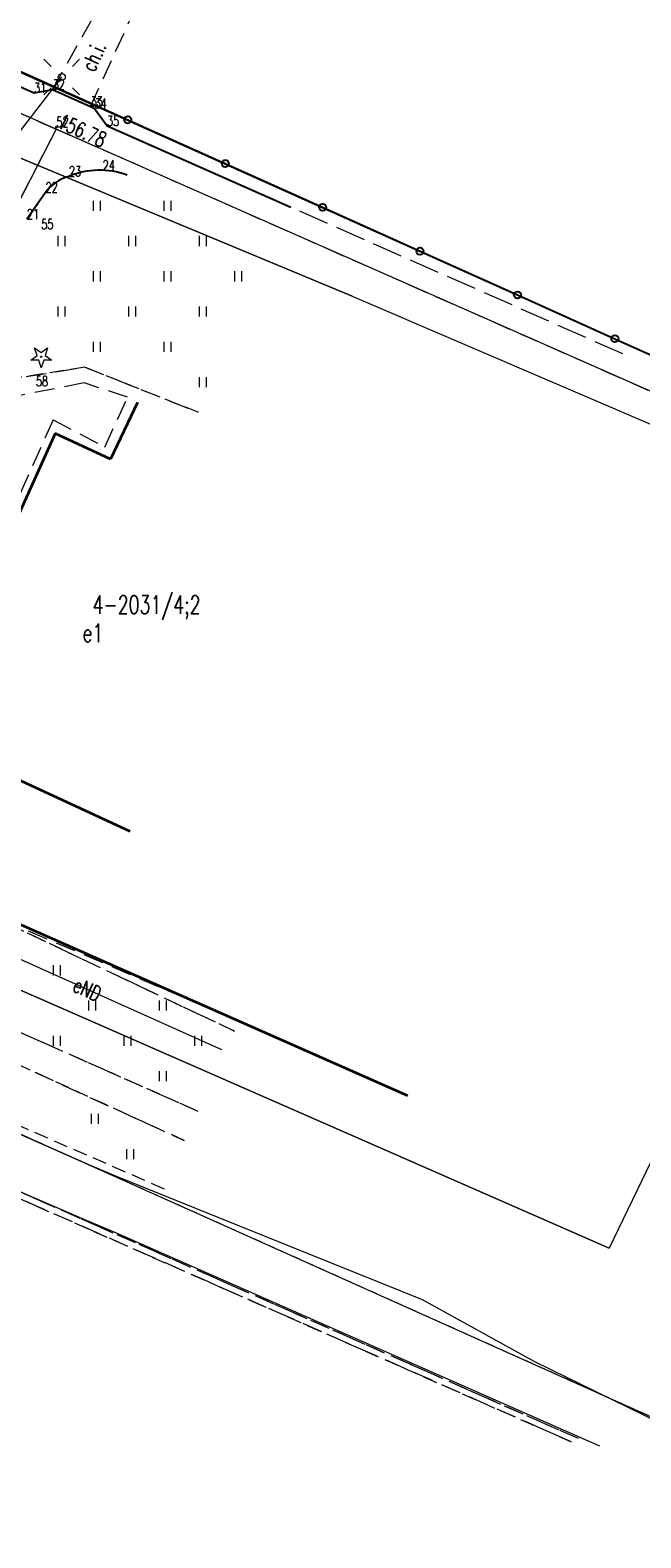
# Model space of a CAD drawing. Header units: metres. Extents: x 8438757 to 16876328, y 5732263 to 11465158.
# Tile 17 of 19: x 16876118 to 16876179, y 11464923 to 11465073. Entities that reach past the tile are written whole.
import ezdxf
from ezdxf.enums import TextEntityAlignment as Align

# ---------------------------------------------------------------- set-up
doc = ezdxf.new("R2010")
doc.units = ezdxf.units.M
doc.header["$MEASUREMENT"] = 0
for name, pattern in [('2_KTCR02', [3, 2, -1]), ('2_KTKR01', [0]), ('2_KTPL01', [4, 3, -1]), ('2_PTTU', [2.1, 1.4, -0.7]), ('3_EGBB01', [0]), ('4_1', [0]), ('4_SUPC_01', [0]), ('4_SUPC_P_01', [3, 2, -1]), ('4_SUPE_01', [0]), ('4_SUPK_01', [0]), ('4_SUPW_01', [0]), ('GDE', [0]), ('GUZ', [1.4, 0.7, -0.7])]:
    doc.linetypes.add(name, pattern=pattern)
doc.layers.get('0').update_dxf_attribs({"color": 250, "linetype": 'CONTINUOUS', "lineweight": 100})
for name, color, linetype, lineweight in [('Dzialki', 7, 'GDE', 18), ('EGBB_E_T_1', 7, 'CONTINUOUS', 18), ('EGBB_L_1', 7, '3_EGBB01', 35), ('EGBB_T_0', 7, 'CONTINUOUS', 18), ('KTCR_E_T_1', 7, 'CONTINUOUS', 15), ('KTCR_L_1', 7, '2_KTCR02', 18), ('KTKR_L_0', 7, '2_KTKR01', 25), ('KTOK_L_4', 7, 'CONTINUOUS', 25), ('KTPL_L_0', 7, '2_KTPL01', 18), ('OBOP_T_0', 3, 'CONTINUOUS', 18), ('PIKIETY_T_1', 5, 'CONTINUOUS', 18), ('PTTU_L_2', 7, '2_PTTU', 18), ('RTPW_T_1', 7, 'CONTINUOUS', 15), ('SUPC_L_1', 200, '4_SUPC_01', 18), ('SUPE_E_T_3', 1, 'CONTINUOUS', 15), ('SUPE_L_3', 1, '4_SUPE_01', 18), ('SUPK_L_4', 34, '4_SUPK_01', 18), ('SUPP_L_1', 7, '4_SUPC_P_01', 18), ('SUPW_L_0', 5, '4_SUPW_01', 18), ('SUSM_T_0', 7, 'CONTINUOUS', 18), ('SUSM_T_3', 7, 'CONTINUOUS', 18), ('Uzytki', 7, 'GUZ', 18)]:
    doc.layers.add(name, color=color, linetype=linetype, lineweight=lineweight)
doc.styles.get("Standard").update_dxf_attribs({"font": 'Simplex.SHX', "width": 0.75})

# ---------------------------------------------------------------- blocks, each defined once
blk = doc.blocks.new('2_OBOP01_01')
at = {"linetype": 'Continuous'}
for p, q in [((-1.04, -0.35), (-0.4, 0.13)), ((-0.4, 0.13), (-0.66, 0.88)), ((-0.66, 0.88), (-0.01, 0.42)), ((-0.01, 0.42), (0.64, 0.9)), ((0.64, 0.9), (0.4, 0.13)), ((0.4, 0.13), (1.05, -0.33)), ((-0.24, -0.34), (-1.04, -0.35)), ((0.01, -1.1), (-0.24, -0.34)), ((0.25, -0.34), (0.01, -1.1)), ((1.05, -0.33), (0.25, -0.34))]:
    blk.add_line(p, q, dxfattribs=at)
blk.add_circle((0, 0), 0.06, dxfattribs=at)
blk = doc.blocks.new('2_PTTU04')
at = {"linetype": 'Continuous'}
for p, q in [((-0.35, -0.5), (-0.35, 0.5)), ((0.35, -0.5), (0.35, 0.5))]:
    blk.add_line(p, q, dxfattribs=at)
blk = doc.blocks.new('2_RTPW02')
at = {"linetype": 'Continuous'}
blk.add_circle((0, 0), 0.09, dxfattribs=at)
blk = doc.blocks.new('4_SUSM04_01')
at = {"linetype": 'Continuous'}
blk.add_circle((0, 0), 0.35, dxfattribs=at)
blk = doc.blocks.new('4_SUSM01_01')
at = {"linetype": 'Continuous'}
for p, q in [((-1.0607, 1.0607), (-1.7678, 1.7678)), ((1.0607, 1.0607), (1.7678, 1.7678)), ((-1.0607, -1.0607), (-1.7678, -1.7678)), ((1.0607, -1.0607), (1.7678, -1.7678))]:
    blk.add_line(p, q, dxfattribs=at)
blk = doc.blocks.new('JABLON2031')
at = {"layer": 'Dzialki'}
for p, q in [((8437351.92, 5732627.14), (8437446.16, 5732584.83)), ((8437285.52, 5732551.63), (8437458.5, 5732474.05))]:
    blk.add_line(p, q, dxfattribs=at)
at = {"layer": 'EGBB_L_1', "linetype": '3_EGBB01'}
for p, q in [((8437381.21, 5732586.45), (8437378.54, 5732580.85)), ((8437373.06, 5732583.39), (8437362.87, 5732560.77)), ((8437378.54, 5732580.85), (8437373.06, 5732583.39)), ((8437380.51, 5732543.91), (8437365.01, 5732551.09)), ((8437343.52, 5732546.21), (8437407.98, 5732517.75))]:
    blk.add_line(p, q, dxfattribs=at)
at = {"layer": 'KTCR_L_1', "linetype": '2_KTCR02'}
for p, q in [((8437372.81, 5732617.5), (8437378.2, 5732627.1)), ((8437376.57, 5732615.82), (8437381.2, 5732625.98)), ((8437372.81, 5732617.5), (8437376.57, 5732615.82)), ((8437361.3, 5732587.59), (8437375.99, 5732589.97)), ((8437375.99, 5732589.97), (8437387.22, 5732585.5)), ((8437375.94, 5732588.41), (8437360.2, 5732585.32)), ((8437380.24, 5732586.98), (8437375.94, 5732588.41)), ((8437377.99, 5732582.05), (8437380.24, 5732586.98)), ((8437378.54, 5732580.85), (8437381.21, 5732586.45)), ((8437362.87, 5732560.77), (8437373.06, 5732583.39)), ((8437372.85, 5732584.76), (8437365.53, 5732568.22)), ((8437372.85, 5732584.76), (8437377.99, 5732582.05)), ((8437373.06, 5732583.39), (8437378.54, 5732580.85)), ((8437364.88, 5732536.43), (8437390.84, 5732524.12)), ((8437364.88, 5732536.43), (8437391.33, 5732525.1)), ((8437387.25, 5732516.15), (8437361.65, 5732527.51)), ((8437424.92, 5732483.7), (8437330.46, 5732525.48)), ((8437424.18, 5732483.4), (8437330.79, 5732524.6)), ((8437362.86, 5732523.79), (8437385.85, 5732513.27))]:
    blk.add_line(p, q, dxfattribs=at)
at = {"layer": 'KTKR_L_0', "linetype": '2_KTKR01'}
for p, q in [((8437351.16, 5732625.99), (8437370.98, 5732617.16)), ((8437370.98, 5732617.16), (8437372.81, 5732617.5)), ((8437372.81, 5732617.5), (8437376.57, 5732615.82)), ((8437376.57, 5732615.82), (8437376.97, 5732615.62)), ((8437376.97, 5732615.62), (8437378.21, 5732613.89)), ((8437378.21, 5732613.89), (8437396.42, 5732605.83)), ((8437372.11, 5732607.3), (8437370.27, 5732604.64))]:
    blk.add_line(p, q, dxfattribs=at)
for centre, radius, start, end in [((8437375.67, 5732604.59), 4.48, 106.1154, 142.7338), ((8437377.48, 5732601.53), 7.97, 70.1033, 112.4825)]:
    blk.add_arc(centre, radius, start, end, dxfattribs=at)
at = {"layer": 'KTOK_L_4'}
for p, q in [((8437361.28, 5732622.99), (8437370.61, 5732618.85)), ((8437370.61, 5732618.85), (8437380.26, 5732614.5)), ((8437380.26, 5732614.5), (8437389.92, 5732610.16)), ((8437389.92, 5732610.16), (8437399.57, 5732605.82)), ((8437399.57, 5732605.82), (8437409.22, 5732601.47)), ((8437409.22, 5732601.47), (8437418.88, 5732597.13)), ((8437418.88, 5732597.13), (8437428.53, 5732592.79)), ((8437428.53, 5732592.79), (8437438.19, 5732588.44))]:
    blk.add_line(p, q, dxfattribs=at)
for centre in [(8437380.26, 5732614.5), (8437389.92, 5732610.16), (8437399.57, 5732605.82), (8437409.22, 5732601.47), (8437418.88, 5732597.13), (8437428.53, 5732592.79)]:
    blk.add_circle(centre, 0.35, dxfattribs=at)
at = {"layer": 'KTPL_L_0', "linetype": '2_KTPL01'}
for p, q in [((8437370.98, 5732617.16), (8437351.16, 5732625.99)), ((8437372.81, 5732617.5), (8437370.98, 5732617.16)), ((8437376.57, 5732615.82), (8437372.81, 5732617.5)), ((8437376.97, 5732615.62), (8437376.57, 5732615.82)), ((8437378.21, 5732613.89), (8437376.97, 5732615.62)), ((8437429.31, 5732591.28), (8437378.21, 5732613.89)), ((8437370.27, 5732604.64), (8437372.11, 5732607.3))]:
    blk.add_line(p, q, dxfattribs=at)
for centre, radius, start, end in [((8437375.67, 5732604.59), 4.48, 106.1154, 142.7338), ((8437377.48, 5732601.53), 7.97, 87.826, 112.4825), ((8437377.48, 5732601.53), 7.97, 70.1033, 87.826)]:
    blk.add_arc(centre, radius, start, end, dxfattribs=at)
at = {"layer": 'PTTU_L_2', "linetype": '2_PTTU'}
for p, q in [((8437375.99, 5732589.97), (8437361.3, 5732587.59)), ((8437387.22, 5732585.5), (8437375.99, 5732589.97)), ((8437364.88, 5732536.43), (8437390.84, 5732524.12)), ((8437332.55, 5732530.93), (8437384.02, 5732508.41)), ((8437387.25, 5732516.15), (8437361.65, 5732527.51)), ((8437424.92, 5732483.7), (8437330.46, 5732525.48)), ((8437330.79, 5732524.6), (8437424.18, 5732483.4)), ((8437385.85, 5732513.27), (8437362.86, 5732523.79))]:
    blk.add_line(p, q, dxfattribs=at)
for centre, radius, start, end in [((8437375.67, 5732604.59), 4.48, 106.1154, 120.9559), ((8437377.48, 5732601.53), 7.97, 70.1033, 112.4825), ((8435121.66, 5734163.22), 2735.95, 325.31382, 325.34069), ((8437376.54, 5732603.79), 5.66, 132.988, 141.5968), ((8437375.67, 5732604.59), 4.48, 120.9559, 131.851), ((8441001.91, 5730093.71), 4415.16, 145.31459, 145.33992)]:
    blk.add_arc(centre, radius, start, end, dxfattribs=at)
at = {"layer": 'SUPC_L_1', "linetype": '4_1'}
for p, q in [((8437447.66, 5732543.58), (8437427.97, 5732502.59)), ((8437427.97, 5732502.59), (8437368.27, 5732528.79))]:
    blk.add_line(p, q, dxfattribs=at)
at = {"layer": 'SUPC_L_1', "linetype": '4_SUPC_01'}
blk.add_line((8437368.27, 5732528.79), (8437427.97, 5732502.59), dxfattribs=at)
at = {"layer": 'SUPE_L_3', "linetype": '4_SUPE_01'}
for p, q in [((8437368.52, 5732611.94), (8437373.72, 5732618.74)), ((8437389.59, 5732522.27), (8437365.21, 5732533.2))]:
    blk.add_line(p, q, dxfattribs=at)
at = {"layer": 'SUPK_L_4', "linetype": '4_SUPK_01'}
for p, q in [((8437402.48, 5732597.02), (8437368.6, 5732611.13)), ((8437331.53, 5732524.58), (8437375.9, 5732505.48))]:
    blk.add_line(p, q, dxfattribs=at)
at = {"layer": 'SUPK_L_4', "linetype": '4_1'}
for p, q in [((8437368.6, 5732611.13), (8437402.48, 5732597.02)), ((8437402.48, 5732597.02), (8437462.99, 5732570.99)), ((8437331.53, 5732524.58), (8437375.9, 5732505.48)), ((8437375.9, 5732505.48), (8437379.11, 5732504.11)), ((8437379.11, 5732504.11), (8437427, 5732482.98))]:
    blk.add_line(p, q, dxfattribs=at)
at = {"layer": 'SUPP_L_1', "linetype": '4_SUPC_P_01'}
for p, q in [((8437341.15, 5732627.7), (8437373.16, 5732613.58)), ((8437373.16, 5732613.58), (8437333.24, 5732535.83)), ((8437373.16, 5732613.58), (8437374.53, 5732612.97)), ((8437445.56, 5732581.6), (8437374.53, 5732612.97))]:
    blk.add_line(p, q, dxfattribs=at)
at = {"layer": 'SUPP_L_1', "linetype": '4_1'}
for p, q in [((8437373.16, 5732613.58), (8437341.15, 5732627.7)), ((8437373.16, 5732613.58), (8437333.24, 5732535.83)), ((8437374.53, 5732612.97), (8437373.16, 5732613.58)), ((8437445.56, 5732581.6), (8437374.53, 5732612.97))]:
    blk.add_line(p, q, dxfattribs=at)
at = {"layer": 'SUPW_L_0', "linetype": '4_SUPW_01'}
blk.add_line((8437332.41, 5732530.37), (8437376.58, 5732510.79), dxfattribs=at)
at = {"layer": 'SUPW_L_0', "linetype": '4_1'}
for p, q in [((8437376.58, 5732510.79), (8437332.41, 5732530.37)), ((8437378.91, 5732509.81), (8437376.58, 5732510.79)), ((8437387.01, 5732506.54), (8437378.91, 5732509.81)), ((8437409.48, 5732497.48), (8437387.01, 5732506.54)), ((8437420.61, 5732491.31), (8437409.48, 5732497.48)), ((8437432.89, 5732485.29), (8437420.61, 5732491.31))]:
    blk.add_line(p, q, dxfattribs=at)
at = {"layer": 'Uzytki'}
blk.add_line((8437285.52, 5732551.63), (8437458.92, 5732473.86), dxfattribs=at)
at = {"layer": 'OBOP_T_0'}
blk.add_blockref('2_OBOP01_01', (8437371.68, 5732591), dxfattribs=at)
at = {"layer": 'PTTU_L_2'}
for p in [(8437377.22, 5732605.98), (8437384.22, 5732605.98), (8437373.72, 5732602.48), (8437380.72, 5732602.48), (8437387.72, 5732602.48), (8437377.22, 5732598.98), (8437384.22, 5732598.98), (8437391.22, 5732598.98), (8437373.72, 5732595.48), (8437380.72, 5732595.48), (8437387.72, 5732595.48), (8437377.22, 5732591.98), (8437384.22, 5732591.98), (8437387.72, 5732588.48), (8437373.25, 5732530.15), (8437376.75, 5732526.65), (8437383.75, 5732526.65), (8437373.25, 5732523.15), (8437380.25, 5732523.15), (8437387.25, 5732523.15), (8437383.75, 5732519.65), (8437377.02, 5732515.41), (8437380.52, 5732511.91)]:
    blk.add_blockref('2_PTTU04', p, dxfattribs=at)
at = {"layer": 'RTPW_T_1'}
blk.add_blockref('2_RTPW02', (8437373.19, 5732613.78), dxfattribs=at)
at = {"layer": 'SUSM_T_0'}
blk.add_blockref('4_SUSM01_01', (8437373.72, 5732618.74), dxfattribs=at)
at = {"layer": 'SUSM_T_3'}
blk.add_blockref('4_SUSM04_01', (8437373.72, 5732618.74), dxfattribs=at)
at = {"layer": 'EGBB_E_T_1', "width": 0.7}
blk.add_text('e1', height=1.8, dxfattribs=at).set_placement((8437375.78, 5732564.51), align=Align.TOP_LEFT)
at = {"layer": 'EGBB_T_0', "width": 0.7}
blk.add_text('4-2031/4;2', height=1.8, dxfattribs=at).set_placement((8437376.78, 5732565.51))
at = {"layer": 'KTCR_E_T_1', "width": 0.7}
blk.add_text('ch.i.', height=1.5, rotation=65.3583, dxfattribs=at).set_placement((8437376.85, 5732620.8), align=Align.MIDDLE)
at = {"layer": 'PIKIETY_T_1', "width": 0.7}
for s, p in [('31', (8437370.98, 5732617.16)), ('32', (8437372.81, 5732617.5)), ('33', (8437376.57, 5732615.82)), ('34', (8437376.97, 5732615.62)), ('52', (8437373.19, 5732613.78)), ('35', (8437378.21, 5732613.89)), ('24', (8437377.78, 5732609.49)), ('23', (8437374.43, 5732608.89)), ('22', (8437372.11, 5732607.3)), ('21', (8437370.27, 5732604.64)), ('55', (8437371.69, 5732603.65)), ('58', (8437371.16, 5732588.08))]:
    blk.add_text(s, height=1, dxfattribs=at).set_placement(p)
at = {"layer": 'RTPW_T_1', "width": 0.7}
blk.add_text('156.78', height=1.5, rotation=335.5087, dxfattribs=at).set_placement((8437373.19, 5732613.78))
at = {"layer": 'SUPE_E_T_3', "width": 0.7}
blk.add_text('eND', height=1.5, rotation=335.852, dxfattribs=at).set_placement((8437376.25, 5732528.25), align=Align.MIDDLE)

msp = doc.modelspace()

# ---------------------------------------------------------------- block references
at = {"linetype": 'Continuous'}
msp.add_blockref('JABLON2031', (8438747.66, 5732449.39), dxfattribs=at)

doc.saveas('drawing.dxf')
